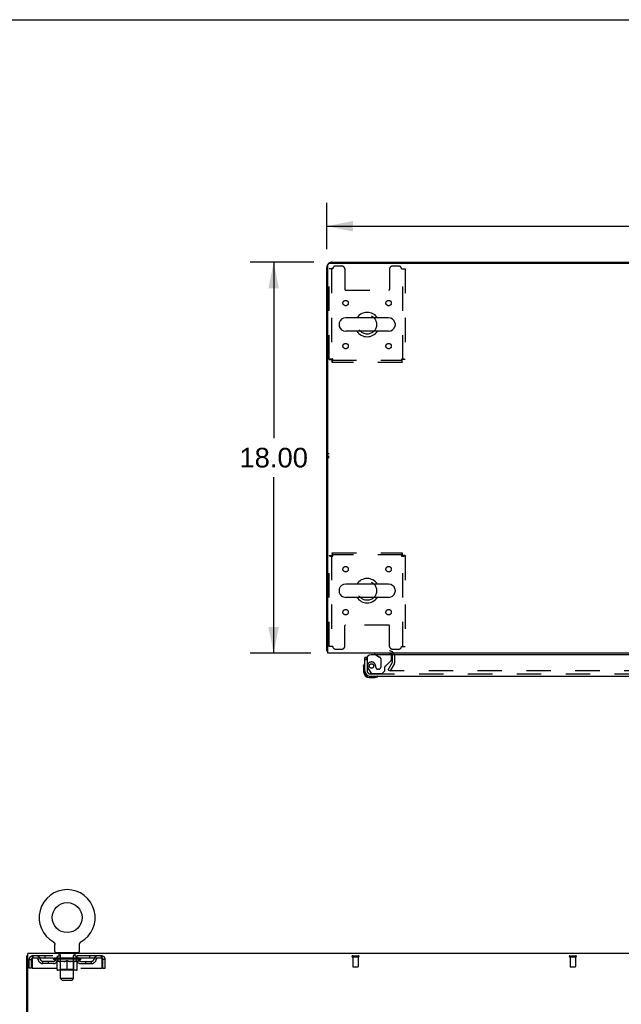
# Model space of a CAD drawing. Header units: inches. Extents: x 0 to 204, y 0 to 132.
# Tile 52 of 110: x 55 to 83, y 87 to 132. Entities that reach past the tile are written whole.
import ezdxf

# ---------------------------------------------------------------- set-up
doc = ezdxf.new("R2010")
doc.units = ezdxf.units.IN
doc.header["$LTSCALE"] = 11.243375
doc.header["$MEASUREMENT"] = 0
doc.linetypes.add('HIDDEN', pattern=[0.2, 0.1, -0.1])
doc.layers.get('0').update_dxf_attribs({"linetype": 'CONTINUOUS'})
for name, color, linetype in [('DEFAULT_2', 8, 'HIDDEN'), ('DIMENSIONS', 7, 'CONTINUOUS'), ('DOOR_ASSEMBLY', 7, 'CONTINUOUS'), ('WITNESSMARKS', 7, 'CONTINUOUS')]:
    doc.layers.add(name, color=color, linetype=linetype)
doc.styles.get("Standard").update_dxf_attribs({"font": 'arial.ttf'})
doc.dimstyles.new('DIMSTYLE_1', dxfattribs={"dimtxt": 0.901875, "dimasz": 1.2025, "dimexe": 0.09, "dimexo": 0.07, "dimgap": 0.0375, "dimtad": 0, "dimtih": 1, "dimtoh": 1, "dimzin": 4, "dimdsep": 46, "dimtxsty": 'Standard', "dimblk": '_FILLED', "dimblk1": '_FILLED', "dimblk2": '_FILLED', "dimcen": 0.09, "dimadec": 3, "dimazin": 1, "dimtfac": 1, "dimtdec": 3, "dimtofl": 0, "dimtmove": 0, "dimatfit": 3, "dimldrblk": '_FILLED', "dimfxl": 0, "dimtolj": 1, "dimtzin": 4, "dimarcsym": 0})

# ---------------------------------------------------------------- blocks, each defined once
blk = doc.blocks.new('_FILLED')
at = {"color": 0, "linetype": 'ByBlock'}
blk.add_solid([(0, 0), (-1, 0.2), (-1, -0.2)], dxfattribs=at)
blk = doc.blocks.new('*D1')
at = {"layer": 'DIMENSIONS', "color": 2, "linetype": 'Continuous'}
for p, q in [((69.157, 121.714), (69.157, 123.852)), ((109.407, 121.714), (109.407, 123.852)), ((69.157, 122.77), (87.255, 122.77)), ((109.407, 122.77), (91.309, 122.77))]:
    blk.add_line(p, q, dxfattribs=at)
at = {"layer": 'DIMENSIONS', "color": 2, "linetype": 'Continuous', "xscale": 1.2025, "yscale": 1.2025, "zscale": 1.2025, "rotation": 180}
blk.add_blockref('_FILLED', (69.157, 122.77), dxfattribs=at)
at = {"layer": 'DIMENSIONS', "color": 2, "linetype": 'Continuous', "xscale": 1.2025, "yscale": 1.2025, "zscale": 1.2025}
blk.add_blockref('_FILLED', (109.407, 122.77), dxfattribs=at)
at = {"layer": 'DIMENSIONS', "color": 2, "linetype": 'Continuous', "insert": (89.282, 123.221), "char_height": 0.9019, "width": 3.15153, "attachment_point": 2, "line_spacing_factor": 0.9}
blk.add_mtext('40.25', dxfattribs=at)
blk = doc.blocks.new('*D7')
at = {"layer": 'DIMENSIONS', "color": 2, "linetype": 'Continuous'}
for p, q in [((68.562, 121.119), (65.628, 121.119)), ((66.71, 121.119), (66.71, 113.021)), ((66.71, 103.119), (66.71, 111.217)), ((68.427, 103.119), (65.628, 103.119))]:
    blk.add_line(p, q, dxfattribs=at)
at = {"layer": 'DIMENSIONS', "color": 2, "linetype": 'Continuous', "xscale": 1.2025, "yscale": 1.2025, "zscale": 1.2025}
for p, rotation in [((66.71, 121.119), 90), ((66.71, 103.119), 270)]:
    blk.add_blockref('_FILLED', p, dxfattribs=dict(at, rotation=rotation))
at = {"layer": 'DIMENSIONS', "color": 2, "linetype": 'Continuous', "insert": (66.71, 112.57), "char_height": 0.9019, "width": 3.15153, "attachment_point": 2, "line_spacing_factor": 0.9}
blk.add_mtext('18.00', dxfattribs=at)

msp = doc.modelspace()

# ---------------------------------------------------------------- linework, layer by layer
at = {"color": 7, "linetype": 'Continuous'}
for p, q in [((0, 132.275), (204.425, 132.275)), ((76.657, 121.119), (76.657, 121.067)), ((76.657, 121.119), (101.907, 121.119)), ((69.723, 118.287), (69.723, 118.2)), ((71.998, 118.55), (70.023, 118.55)), ((72.298, 118.287), (72.298, 118.2)), ((71.998, 117.938), (70.023, 117.938)), ((71.998, 106.3), (70.023, 106.3)), ((69.723, 106.037), (69.723, 105.95)), ((71.998, 105.688), (70.023, 105.688)), ((72.298, 106.037), (72.298, 105.95)), ((69.209, 103.223), (69.157, 103.223)), ((56.57, 89.828), (56.57, 89.828)), ((56.57, 89.828), (56.574, 89.825)), ((56.571, 89.827), (56.573, 89.826)), ((56.574, 89.825), (56.579, 89.822)), ((56.579, 89.822), (56.583, 89.82)), ((56.583, 89.82), (56.587, 89.816)), ((56.587, 89.817), (56.591, 89.813)), ((56.591, 89.813), (56.595, 89.81)), ((56.595, 89.81), (56.598, 89.807)), ((56.598, 89.807), (56.602, 89.803)), ((56.602, 89.803), (56.606, 89.799)), ((56.605, 89.799), (56.609, 89.795)), ((56.609, 89.796), (56.612, 89.792)), ((56.612, 89.792), (56.615, 89.788)), ((56.615, 89.788), (56.618, 89.783)), ((56.618, 89.783), (56.621, 89.779)), ((56.621, 89.779), (56.623, 89.775)), ((56.623, 89.775), (56.626, 89.77)), ((56.626, 89.77), (56.628, 89.766)), ((56.628, 89.766), (56.63, 89.761)), ((56.63, 89.761), (56.632, 89.757)), ((56.632, 89.757), (56.634, 89.752)), ((56.634, 89.752), (56.636, 89.747)), ((56.636, 89.747), (56.637, 89.742)), ((56.637, 89.742), (56.639, 89.737)), ((56.639, 89.737), (56.64, 89.732)), ((56.64, 89.732), (56.641, 89.727)), ((57.77, 89.727), (57.771, 89.732)), ((57.771, 89.732), (57.772, 89.737)), ((57.772, 89.737), (57.773, 89.742)), ((57.773, 89.742), (57.775, 89.747)), ((57.775, 89.747), (57.776, 89.752)), ((57.776, 89.752), (57.778, 89.757)), ((57.778, 89.757), (57.78, 89.761)), ((57.78, 89.761), (57.782, 89.766)), ((57.782, 89.766), (57.785, 89.77)), ((57.785, 89.77), (57.787, 89.775)), ((57.787, 89.775), (57.79, 89.779)), ((57.79, 89.779), (57.793, 89.783)), ((57.793, 89.783), (57.796, 89.788)), ((57.795, 89.788), (57.799, 89.792)), ((57.799, 89.792), (57.802, 89.796)), ((57.802, 89.795), (57.805, 89.799)), ((57.805, 89.799), (57.809, 89.803)), ((57.809, 89.803), (57.812, 89.807)), ((57.812, 89.807), (57.816, 89.81)), ((57.816, 89.81), (57.82, 89.813)), ((57.82, 89.813), (57.824, 89.817)), ((57.824, 89.816), (57.828, 89.82)), ((57.828, 89.82), (57.832, 89.822)), ((57.832, 89.822), (57.836, 89.825)), ((57.832, 89.822), (57.833, 89.823)), ((57.836, 89.825), (57.841, 89.828)), ((57.838, 89.826), (57.839, 89.827)), ((57.841, 89.828), (57.841, 89.828)), ((56.641, 89.727), (56.641, 89.722)), ((56.641, 89.722), (56.642, 89.717)), ((56.643, 89.389), (56.643, 89.703)), ((56.705, 89.32), (56.705, 89.29)), ((57.705, 89.32), (56.705, 89.32)), ((57.705, 89.32), (57.705, 89.29)), ((57.768, 89.712), (57.769, 89.717)), ((57.768, 89.707), (57.768, 89.712)), ((57.768, 89.707), (57.768, 89.712)), ((57.768, 89.703), (57.768, 89.707)), ((57.768, 89.389), (57.768, 89.703)), ((57.769, 89.722), (57.77, 89.727)), ((57.769, 89.717), (57.769, 89.722)), ((55.403, 89.186), (55.351, 89.186))]:
    msp.add_line(p, q, dxfattribs=at)
at = {"color": 3, "linetype": 'Continuous'}
for p, q in [((69.209, 103.119), (69.209, 121.007)), ((69.269, 121.067), (109.295, 121.067)), ((69.403, 121.119), (76.657, 121.119)), ((69.157, 103.223), (69.157, 120.872)), ((109.355, 103.119), (69.209, 103.119)), ((55.403, 85.954), (55.403, 89.29)), ((95.549, 89.29), (55.403, 89.29)), ((55.351, 9.394), (55.351, 89.186))]:
    msp.add_line(p, q, dxfattribs=at)
for points in [[(69.185, 103.208), (69.181, 103.209), (69.177, 103.21), (69.174, 103.211), (69.172, 103.211), (69.169, 103.212), (69.166, 103.213), (69.164, 103.214), (69.162, 103.215), (69.16, 103.216), (69.159, 103.217), (69.158, 103.219), (69.157, 103.22), (69.157, 103.221), (69.157, 103.223)], [(69.209, 103.203), (69.209, 103.203), (69.205, 103.204), (69.2, 103.205), (69.196, 103.206), (69.192, 103.207), (69.185, 103.208)]]:
    msp.add_lwpolyline(points, dxfattribs=at)
at = {"color": 7, "linetype": 'Continuous'}
msp.add_lwpolyline([(56.642, 89.717), (56.642, 89.712), (56.643, 89.707), (56.643, 89.703)], dxfattribs=at)
msp.add_circle((57.205, 90.948), 0.688, dxfattribs=at)
at = {"color": 3, "linetype": 'Continuous'}
for centre, radius, start, end in [((69.403, 120.872), 0.246, 140.5726, 180), ((69.269, 121.007), 0.06, 90, 180), ((69.403, 120.872), 0.246, 90, 129.4274), ((72.035, 102.976), 0.142, 26.4666, 90)]:
    msp.add_arc(centre, radius, start, end, dxfattribs=at)
at = {"color": 7, "linetype": 'Continuous'}
for centre, radius, start, end in [((71.011, 118.244), 0.562, 32.9567, 147.0433), ((69.867, 118.287), 0.144, 164.3697, 180), ((70.023, 118.244), 0.306, 90, 164.3697), ((71.998, 118.244), 0.306, 15.6303, 90), ((72.155, 118.287), 0.144, 0, 15.6303), ((69.867, 118.2), 0.144, 180, 195.6303), ((70.023, 118.244), 0.306, 195.6303, 270), ((71.011, 118.244), 0.562, 212.956, 327.044), ((71.998, 118.244), 0.306, 270, 344.3697), ((72.155, 118.2), 0.144, 344.3697, 360), ((71.011, 105.994), 0.562, 32.9567, 147.0433), ((69.867, 106.037), 0.144, 164.3697, 180), ((70.023, 105.994), 0.306, 90, 164.3697), ((71.998, 105.994), 0.306, 15.6303, 90), ((72.155, 106.037), 0.144, 0, 15.6303), ((69.867, 105.95), 0.144, 180, 195.6303), ((70.023, 105.994), 0.306, 195.6303, 270), ((71.011, 105.994), 0.562, 212.956, 327.044), ((71.998, 105.994), 0.306, 270, 344.3697), ((72.155, 105.95), 0.144, 344.3697, 360), ((57.205, 90.948), 1.288, 299.5053, 240.4947), ((56.712, 89.389), 0.069, 180, 265), ((57.699, 89.389), 0.069, 275, 360)]:
    msp.add_arc(centre, radius, start, end, dxfattribs=at)
at = {"layer": 'DEFAULT_2', "color": 8, "linetype": 'HIDDEN'}
for p, q in [((69.261, 116.628), (69.261, 120.806)), ((69.428, 120.806), (69.261, 120.806)), ((69.365, 120.806), (69.365, 116.628)), ((69.855, 120.931), (69.553, 120.931)), ((69.98, 120.806), (69.98, 119.861)), ((72.042, 120.806), (72.042, 119.861)), ((72.469, 120.931), (72.167, 120.931)), ((72.594, 120.806), (72.761, 120.806)), ((72.657, 116.628), (72.657, 120.806)), ((72.761, 120.806), (72.761, 116.628)), ((70.01, 119.831), (72.012, 119.831)), ((69.261, 116.628), (69.365, 116.628)), ((69.395, 116.494), (69.395, 116.598)), ((69.395, 116.598), (72.627, 116.598)), ((72.627, 116.494), (69.395, 116.494)), ((72.627, 116.494), (72.627, 116.598)), ((72.761, 116.628), (72.657, 116.628)), ((69.261, 103.431), (69.261, 107.61)), ((69.261, 107.61), (69.365, 107.61)), ((69.365, 107.61), (69.365, 103.431)), ((69.395, 107.744), (69.395, 107.64)), ((69.395, 107.744), (72.627, 107.744)), ((72.627, 107.64), (69.395, 107.64)), ((72.627, 107.744), (72.627, 107.64)), ((72.657, 103.431), (72.657, 107.61)), ((72.761, 107.61), (72.657, 107.61)), ((72.761, 107.61), (72.761, 103.431)), ((69.98, 103.431), (69.98, 104.376)), ((72.012, 104.406), (70.01, 104.406)), ((72.042, 103.431), (72.042, 104.376)), ((69.428, 103.431), (69.261, 103.431)), ((72.594, 103.431), (72.761, 103.431)), ((69.553, 103.306), (69.855, 103.306)), ((72.167, 103.306), (72.469, 103.306)), ((72.178, 102.714), (72.178, 102.976)), ((72.282, 102.714), (72.282, 102.976)), ((71.977, 102.358), (72.173, 102.698)), ((72.263, 102.646), (72.067, 102.306)), ((71.977, 102.358), (72.067, 102.306)), ((106.45, 102.306), (72.113, 102.306)), ((56.57, 89.828), (56.57, 89.828)), ((56.577, 89.823), (56.579, 89.822)), ((56.802, 89.32), (56.802, 89.29)), ((56.84, 89.23), (56.84, 89.31)), ((57.57, 89.23), (57.57, 89.31)), ((57.608, 89.32), (57.608, 89.29)), ((55.455, 88.623), (55.455, 89.019)), ((55.455, 89.019), (55.559, 89.019)), ((55.559, 88.623), (55.559, 89.019)), ((55.589, 89.019), (55.589, 88.623)), ((55.622, 89.186), (55.622, 89.082)), ((58.788, 89.186), (55.622, 89.186)), ((58.788, 89.082), (55.622, 89.082)), ((56.091, 88.831), (56.091, 88.935)), ((56.574, 88.935), (56.091, 88.935)), ((56.574, 88.831), (56.091, 88.831)), ((56.174, 89.186), (56.174, 89.082)), ((56.341, 88.831), (56.341, 88.935)), ((56.572, 89.035), (56.572, 89.082)), ((56.731, 88.923), (56.572, 89.035)), ((57.839, 89.035), (56.572, 89.035)), ((56.582, 89.075), (56.582, 89.082)), ((56.59, 89.072), (56.59, 89.075)), ((56.59, 89.072), (57.82, 89.072)), ((56.599, 89.072), (56.599, 89.075)), ((56.6, 89.072), (56.6, 89.075)), ((56.61, 89.075), (56.61, 89.082)), ((56.626, 89.072), (56.626, 89.075)), ((56.628, 89.072), (56.628, 89.075)), ((56.657, 89.075), (56.657, 89.082)), ((56.671, 89.072), (56.671, 89.075)), ((56.674, 89.072), (56.674, 89.075)), ((56.878, 89.075), (56.677, 89.075)), ((56.72, 89.075), (56.72, 89.082)), ((56.722, 89.072), (56.722, 89.075)), ((56.722, 89.072), (56.722, 89.075)), ((56.725, 89.072), (56.725, 89.075)), ((56.731, 88.923), (56.742, 88.923)), ((56.732, 89.072), (56.732, 89.075)), ((56.733, 89.072), (56.733, 89.075)), ((56.736, 89.072), (56.736, 89.075)), ((56.739, 89.072), (56.739, 89.076)), ((56.742, 88.56), (56.742, 88.967)), ((56.744, 89.072), (56.744, 89.075)), ((56.758, 89.072), (56.758, 89.075)), ((56.768, 89.082), (56.768, 89.186)), ((56.776, 89.072), (56.776, 89.077)), ((56.776, 89.072), (56.776, 89.075)), ((56.797, 89.072), (56.797, 89.075)), ((56.797, 89.072), (56.797, 89.075)), ((56.798, 89.075), (56.798, 89.082)), ((56.808, 89.072), (56.808, 89.075)), ((56.812, 89.072), (56.812, 89.075)), ((56.821, 89.072), (56.821, 89.075)), ((56.833, 89.072), (56.833, 89.079)), ((56.848, 89.072), (56.848, 89.075)), ((56.91, 89.22), (56.85, 89.22)), ((56.851, 89.072), (56.851, 89.075)), ((56.878, 89.072), (56.878, 89.075)), ((56.945, 89.075), (56.883, 89.075)), ((57.064, 88.923), (56.884, 88.923)), ((56.889, 89.075), (56.889, 89.082)), ((56.893, 88.563), (56.893, 89.032)), ((56.895, 89.072), (56.895, 89.075)), ((56.9, 89.072), (56.9, 89.075)), ((56.905, 88.139), (56.905, 89.21)), ((56.906, 89.072), (56.906, 89.08)), ((56.91, 89.072), (56.91, 89.075)), ((56.921, 89.072), (56.921, 89.075)), ((56.945, 89.072), (56.945, 89.075)), ((57.02, 89.075), (56.961, 89.075)), ((56.981, 89.072), (56.981, 89.075)), ((56.989, 89.075), (56.989, 89.082)), ((56.992, 89.072), (56.992, 89.075)), ((56.995, 89.072), (56.995, 89.081)), ((56.998, 89.072), (56.998, 89.075)), ((57.005, 89.072), (57.005, 89.075)), ((57.02, 89.072), (57.02, 89.075)), ((57.101, 89.075), (57.046, 89.075)), ((57.059, 89.072), (57.059, 89.075)), ((57.091, 89.075), (57.205, 89.082)), ((57.095, 89.075), (57.095, 89.082)), ((57.096, 89.081), (57.095, 89.082)), ((57.096, 89.075), (57.096, 89.081)), ((57.096, 89.072), (57.096, 89.075)), ((57.1, 89.072), (57.1, 89.075)), ((57.101, 89.072), (57.101, 89.075)), ((57.101, 89.072), (57.101, 89.075)), ((57.184, 89.075), (57.136, 89.075)), ((57.142, 89.072), (57.142, 89.075)), ((57.184, 89.072), (57.184, 89.075)), ((57.203, 89.075), (57.203, 89.075)), ((57.203, 89.072), (57.203, 89.075)), ((57.203, 89.072), (57.203, 89.075)), ((57.205, 89.075), (57.205, 89.082)), ((57.205, 88.523), (57.205, 88.967)), ((57.208, 89.072), (57.208, 89.075)), ((57.208, 89.072), (57.208, 89.075)), ((57.208, 89.075), (57.208, 89.075)), ((57.21, 89.075), (57.274, 89.075)), ((57.226, 89.072), (57.226, 89.075)), ((57.242, 89.075), (57.242, 89.079)), ((57.242, 89.079), (57.32, 89.075)), ((57.263, 89.075), (57.263, 89.078)), ((57.269, 89.072), (57.269, 89.075)), ((57.309, 89.072), (57.309, 89.075)), ((57.31, 89.072), (57.31, 89.075)), ((57.31, 89.075), (57.364, 89.075)), ((57.311, 89.072), (57.311, 89.075)), ((57.315, 89.075), (57.315, 89.082)), ((57.315, 89.081), (57.315, 89.082)), ((57.315, 89.075), (57.315, 89.081)), ((57.315, 89.072), (57.315, 89.075)), ((57.526, 88.923), (57.347, 88.923)), ((57.351, 89.072), (57.351, 89.075)), ((57.39, 89.072), (57.39, 89.075)), ((57.39, 89.075), (57.449, 89.075)), ((57.406, 89.072), (57.406, 89.075)), ((57.413, 89.072), (57.413, 89.075)), ((57.416, 89.072), (57.416, 89.081)), ((57.418, 89.072), (57.418, 89.075)), ((57.422, 89.075), (57.422, 89.082)), ((57.429, 89.072), (57.429, 89.075)), ((57.465, 89.072), (57.465, 89.075)), ((57.465, 89.075), (57.527, 89.075)), ((57.489, 89.072), (57.489, 89.075)), ((57.56, 89.22), (57.5, 89.22)), ((57.5, 89.072), (57.5, 89.075)), ((57.504, 89.072), (57.504, 89.08)), ((57.505, 88.139), (57.505, 89.21)), ((57.51, 89.072), (57.51, 89.075)), ((57.515, 89.072), (57.515, 89.075)), ((57.518, 88.563), (57.518, 89.032)), ((57.522, 89.075), (57.522, 89.082)), ((57.532, 89.072), (57.532, 89.075)), ((57.532, 89.075), (57.734, 89.075)), ((57.559, 89.072), (57.559, 89.075)), ((57.563, 89.072), (57.563, 89.075)), ((57.578, 89.072), (57.578, 89.079)), ((57.589, 89.072), (57.589, 89.075)), ((57.599, 89.072), (57.599, 89.075)), ((57.603, 89.072), (57.603, 89.075)), ((57.612, 89.075), (57.612, 89.082)), ((57.614, 89.072), (57.614, 89.075)), ((57.614, 89.072), (57.614, 89.075)), ((57.634, 89.072), (57.634, 89.077)), ((57.635, 89.072), (57.635, 89.075)), ((57.643, 89.082), (57.643, 89.186)), ((57.653, 89.072), (57.653, 89.075)), ((57.667, 89.072), (57.667, 89.075)), ((57.669, 88.56), (57.669, 88.967)), ((57.669, 88.923), (57.679, 88.923)), ((57.671, 89.072), (57.671, 89.076)), ((57.675, 89.072), (57.675, 89.075)), ((57.678, 89.072), (57.678, 89.075)), ((57.678, 89.072), (57.678, 89.075)), ((57.679, 88.923), (57.839, 89.035)), ((57.685, 89.072), (57.685, 89.075)), ((57.688, 89.072), (57.688, 89.075)), ((57.689, 89.072), (57.689, 89.075)), ((57.69, 89.075), (57.69, 89.082)), ((57.737, 89.072), (57.737, 89.075)), ((57.739, 89.072), (57.739, 89.075)), ((57.754, 89.075), (57.754, 89.082)), ((57.782, 89.072), (57.782, 89.075)), ((57.784, 89.072), (57.784, 89.075)), ((57.8, 89.075), (57.8, 89.082)), ((57.81, 89.072), (57.81, 89.075)), ((57.811, 89.072), (57.811, 89.075)), ((57.82, 89.072), (57.82, 89.075)), ((57.829, 89.075), (57.829, 89.082)), ((57.837, 88.935), (58.32, 88.935)), ((57.837, 88.831), (58.32, 88.831)), ((57.839, 89.035), (57.839, 89.082)), ((58.07, 88.831), (58.07, 88.935)), ((58.237, 89.186), (58.237, 89.082)), ((58.32, 88.831), (58.32, 88.935)), ((58.788, 89.082), (58.788, 89.186)), ((58.821, 88.623), (58.821, 89.019)), ((58.851, 88.623), (58.851, 89.019)), ((58.955, 89.019), (58.851, 89.019)), ((58.955, 88.623), (58.955, 89.019)), ((70.334, 89.186), (70.618, 89.186)), ((70.334, 89.143), (70.618, 89.143)), ((70.352, 89.143), (70.352, 88.696)), ((70.6, 89.143), (70.6, 88.696)), ((80.334, 89.186), (80.618, 89.186)), ((80.334, 89.143), (80.618, 89.143)), ((80.352, 89.143), (80.352, 88.696)), ((80.6, 89.143), (80.6, 88.696)), ((55.559, 88.623), (55.455, 88.623)), ((55.589, 88.623), (58.821, 88.623)), ((57.632, 88.523), (56.779, 88.523)), ((56.893, 88.563), (56.853, 88.523)), ((57.518, 88.563), (56.893, 88.563)), ((57.518, 88.563), (57.558, 88.523)), ((58.851, 88.623), (58.955, 88.623)), ((70.362, 88.686), (70.59, 88.686)), ((80.362, 88.686), (80.59, 88.686)), ((56.974, 88.07), (56.905, 88.139)), ((57.505, 88.139), (56.905, 88.139)), ((56.974, 88.07), (57.436, 88.07)), ((57.436, 88.07), (57.505, 88.139))]:
    msp.add_line(p, q, dxfattribs=at)
for points in [[(69.428, 116.661), (69.409, 116.658), (69.391, 116.656), (69.373, 116.654), (69.355, 116.651), (69.339, 116.649), (69.324, 116.647), (69.31, 116.644), (69.297, 116.642), (69.286, 116.639), (69.277, 116.637), (69.27, 116.635), (69.265, 116.632), (69.262, 116.63), (69.261, 116.628)], [(69.428, 116.661), (69.421, 116.658), (69.414, 116.656), (69.407, 116.654), (69.4, 116.651), (69.394, 116.649), (69.389, 116.647), (69.383, 116.644), (69.379, 116.642), (69.374, 116.639), (69.371, 116.637), (69.368, 116.635), (69.366, 116.632), (69.365, 116.63), (69.365, 116.628)], [(69.395, 116.494), (69.397, 116.495), (69.4, 116.498), (69.402, 116.503), (69.404, 116.51), (69.407, 116.519), (69.409, 116.53), (69.411, 116.543), (69.414, 116.557), (69.416, 116.572), (69.418, 116.588), (69.421, 116.606), (69.423, 116.624), (69.425, 116.642), (69.428, 116.661)], [(69.395, 116.598), (69.397, 116.598), (69.4, 116.599), (69.402, 116.601), (69.404, 116.604), (69.407, 116.607), (69.409, 116.611), (69.411, 116.616), (69.414, 116.621), (69.416, 116.627), (69.418, 116.633), (69.421, 116.64), (69.423, 116.647), (69.425, 116.654), (69.428, 116.661)], [(72.657, 116.628), (72.656, 116.63), (72.655, 116.632), (72.653, 116.635), (72.651, 116.637), (72.647, 116.639), (72.643, 116.642), (72.638, 116.644), (72.633, 116.647), (72.627, 116.649), (72.621, 116.651), (72.615, 116.654), (72.608, 116.656), (72.601, 116.658), (72.594, 116.661)], [(72.594, 116.661), (72.596, 116.642), (72.599, 116.624), (72.601, 116.606), (72.603, 116.588), (72.606, 116.572), (72.608, 116.557), (72.61, 116.543), (72.613, 116.53), (72.615, 116.519), (72.617, 116.51), (72.62, 116.503), (72.622, 116.498), (72.624, 116.495), (72.627, 116.494)], [(72.761, 116.628), (72.76, 116.63), (72.757, 116.632), (72.751, 116.635), (72.744, 116.637), (72.735, 116.639), (72.724, 116.642), (72.712, 116.644), (72.698, 116.647), (72.683, 116.649), (72.666, 116.651), (72.649, 116.654), (72.631, 116.656), (72.612, 116.658), (72.594, 116.661)], [(72.594, 116.661), (72.596, 116.654), (72.599, 116.647), (72.601, 116.64), (72.603, 116.633), (72.606, 116.627), (72.608, 116.621), (72.61, 116.616), (72.613, 116.611), (72.615, 116.607), (72.617, 116.604), (72.62, 116.601), (72.622, 116.599), (72.624, 116.598), (72.627, 116.598)], [(69.261, 107.61), (69.262, 107.607), (69.265, 107.605), (69.27, 107.603), (69.277, 107.6), (69.286, 107.598), (69.297, 107.596), (69.31, 107.593), (69.324, 107.591), (69.339, 107.588), (69.355, 107.586), (69.373, 107.584), (69.391, 107.581), (69.409, 107.579), (69.428, 107.577)], [(69.365, 107.61), (69.365, 107.607), (69.366, 107.605), (69.368, 107.603), (69.371, 107.6), (69.374, 107.598), (69.379, 107.596), (69.383, 107.593), (69.389, 107.591), (69.394, 107.588), (69.4, 107.586), (69.407, 107.584), (69.414, 107.581), (69.421, 107.579), (69.428, 107.577)], [(69.428, 107.577), (69.425, 107.595), (69.423, 107.614), (69.421, 107.632), (69.418, 107.649), (69.416, 107.666), (69.414, 107.681), (69.411, 107.695), (69.409, 107.707), (69.407, 107.718), (69.404, 107.727), (69.402, 107.734), (69.4, 107.739), (69.397, 107.743), (69.395, 107.744)], [(69.428, 107.577), (69.425, 107.584), (69.423, 107.591), (69.421, 107.597), (69.418, 107.604), (69.416, 107.61), (69.414, 107.616), (69.411, 107.621), (69.409, 107.626), (69.407, 107.63), (69.404, 107.633), (69.402, 107.636), (69.4, 107.638), (69.397, 107.639), (69.395, 107.64)], [(72.627, 107.744), (72.624, 107.743), (72.622, 107.739), (72.62, 107.734), (72.617, 107.727), (72.615, 107.718), (72.613, 107.707), (72.61, 107.695), (72.608, 107.681), (72.606, 107.666), (72.603, 107.649), (72.601, 107.632), (72.599, 107.614), (72.596, 107.595), (72.594, 107.577)], [(72.627, 107.64), (72.624, 107.639), (72.622, 107.638), (72.62, 107.636), (72.617, 107.633), (72.615, 107.63), (72.613, 107.626), (72.61, 107.621), (72.608, 107.616), (72.606, 107.61), (72.603, 107.604), (72.601, 107.597), (72.599, 107.591), (72.596, 107.584), (72.594, 107.577)], [(72.594, 107.577), (72.601, 107.579), (72.608, 107.581), (72.615, 107.584), (72.621, 107.586), (72.627, 107.588), (72.633, 107.591), (72.638, 107.593), (72.643, 107.596), (72.647, 107.598), (72.651, 107.6), (72.653, 107.603), (72.655, 107.605), (72.656, 107.607), (72.657, 107.61)], [(72.594, 107.577), (72.612, 107.579), (72.631, 107.581), (72.649, 107.584), (72.666, 107.586), (72.683, 107.588), (72.698, 107.591), (72.712, 107.593), (72.724, 107.596), (72.735, 107.598), (72.744, 107.6), (72.751, 107.603), (72.757, 107.605), (72.76, 107.607), (72.761, 107.61)], [(72.095, 102.331), (72.095, 102.33), (72.094, 102.328), (72.094, 102.326), (72.093, 102.324), (72.093, 102.323)], [(72.093, 102.323), (72.093, 102.323), (72.094, 102.321), (72.094, 102.319), (72.095, 102.318), (72.095, 102.316), (72.096, 102.314), (72.097, 102.313), (72.099, 102.312), (72.1, 102.31), (72.102, 102.309)], [(72.113, 102.306), (72.111, 102.306), (72.109, 102.307), (72.107, 102.307), (72.105, 102.308), (72.104, 102.308), (72.102, 102.309)], [(55.622, 89.186), (55.62, 89.185), (55.618, 89.181), (55.615, 89.176), (55.613, 89.169), (55.611, 89.16), (55.608, 89.149), (55.606, 89.137), (55.603, 89.123), (55.601, 89.107), (55.599, 89.091), (55.596, 89.074), (55.594, 89.056), (55.592, 89.037), (55.589, 89.019)], [(55.622, 89.082), (55.62, 89.081), (55.618, 89.08), (55.615, 89.078), (55.613, 89.075), (55.611, 89.072), (55.608, 89.068), (55.606, 89.063), (55.603, 89.058), (55.601, 89.052), (55.599, 89.046), (55.596, 89.039), (55.594, 89.033), (55.592, 89.026), (55.589, 89.019)], [(56.742, 88.967), (56.768, 88.957), (56.793, 88.948), (56.818, 88.94), (56.843, 88.933), (56.867, 88.928), (56.892, 88.923)], [(56.884, 88.923), (56.861, 88.928), (56.837, 88.934), (56.814, 88.94), (56.79, 88.948), (56.766, 88.956), (56.742, 88.966)], [(57.054, 88.923), (57.079, 88.928), (57.104, 88.934), (57.129, 88.94), (57.154, 88.948), (57.18, 88.957), (57.205, 88.967)], [(57.205, 88.965), (57.181, 88.956), (57.157, 88.947), (57.134, 88.94), (57.11, 88.933), (57.087, 88.928), (57.064, 88.923)], [(57.205, 88.967), (57.231, 88.957), (57.257, 88.948), (57.282, 88.94), (57.307, 88.933), (57.332, 88.928), (57.356, 88.923)], [(57.347, 88.923), (57.323, 88.928), (57.3, 88.934), (57.277, 88.94), (57.253, 88.948), (57.229, 88.956), (57.205, 88.965)], [(57.519, 88.923), (57.544, 88.928), (57.568, 88.933), (57.593, 88.94), (57.618, 88.948), (57.643, 88.957), (57.669, 88.967)], [(57.669, 88.966), (57.644, 88.956), (57.62, 88.948), (57.596, 88.94), (57.573, 88.934), (57.55, 88.928), (57.526, 88.923)], [(58.821, 89.019), (58.819, 89.037), (58.817, 89.056), (58.814, 89.074), (58.812, 89.091), (58.81, 89.107), (58.807, 89.123), (58.805, 89.137), (58.802, 89.149), (58.8, 89.16), (58.798, 89.169), (58.795, 89.176), (58.793, 89.181), (58.791, 89.185), (58.788, 89.186)], [(58.821, 89.019), (58.819, 89.026), (58.817, 89.033), (58.814, 89.039), (58.812, 89.046), (58.81, 89.052), (58.807, 89.058), (58.805, 89.063), (58.802, 89.068), (58.8, 89.072), (58.798, 89.075), (58.795, 89.078), (58.793, 89.08), (58.791, 89.081), (58.788, 89.082)]]:
    msp.add_lwpolyline(points, dxfattribs=at)
for centre, radius in [((70.021, 119.233), 0.125), ((72, 119.233), 0.125), ((71.011, 118.244), 0.438), ((70.021, 117.254), 0.125), ((72, 117.254), 0.125), ((70.021, 106.983), 0.125), ((72, 106.983), 0.125), ((71.011, 105.994), 0.438), ((70.021, 105.004), 0.125), ((72, 105.004), 0.125)]:
    msp.add_circle(centre, radius, dxfattribs=at)
for centre, radius, start, end in [((69.553, 120.806), 0.125, 90, 180), ((69.855, 120.806), 0.125, 0, 90), ((72.167, 120.806), 0.125, 90, 180), ((72.469, 120.806), 0.125, 0, 90), ((70.01, 119.861), 0.03, 180, 270), ((72.012, 119.861), 0.03, 270, 360), ((70.01, 104.376), 0.03, 90, 180), ((72.012, 104.376), 0.03, 0, 90), ((69.553, 103.431), 0.125, 180, 270), ((69.855, 103.431), 0.125, 270, 360), ((72.167, 103.431), 0.125, 180, 270), ((72.469, 103.431), 0.125, 270, 360), ((72.035, 102.976), 0.246, 0, 90), ((72.035, 102.976), 0.142, 0, 26.4666), ((72.145, 102.714), 0.033, 330, 360), ((72.145, 102.714), 0.137, 330, 360), ((56.712, 89.389), 0.069, 265, 270), ((56.83, 89.31), 0.01, 0, 90), ((57.58, 89.31), 0.01, 90, 180), ((57.699, 89.389), 0.069, 270, 275), ((55.622, 89.019), 0.167, 90, 180), ((55.622, 89.019), 0.063, 90, 180), ((55.802, 89.019), 0.167, 8.0716, 90), ((55.802, 89.019), 0.0625, 7.9863, 90), ((56.091, 89.06), 0.229, 187.9863, 270), ((56.091, 89.06), 0.125, 188.0716, 270), ((56.574, 89.06), 0.125, 270, 351.9284), ((56.574, 89.06), 0.229, 270, 352.0137), ((56.863, 89.019), 0.167, 90, 171.9284), ((56.862, 89.019), 0.0625, 90, 172.0137), ((56.85, 89.23), 0.01, 180, 270), ((56.853, 89.032), 0.0398, 0, 90), ((56.895, 89.21), 0.01, 0, 90), ((57.515, 89.21), 0.01, 90, 180), ((57.558, 89.032), 0.0398, 90, 180), ((57.548, 89.019), 0.167, 8.0716, 90), ((57.548, 89.019), 0.0625, 7.9863, 90), ((57.56, 89.23), 0.01, 270, 360), ((57.837, 89.06), 0.229, 187.9863, 270), ((57.837, 89.06), 0.125, 188.0716, 270), ((58.32, 89.06), 0.125, 270, 351.9284), ((58.32, 89.06), 0.229, 270, 352.0137), ((58.609, 89.019), 0.167, 90, 171.9284), ((58.609, 89.019), 0.0625, 90, 172.0137), ((58.788, 89.019), 0.167, 0, 90), ((58.788, 89.019), 0.063, 0, 90), ((70.334, 89.164), 0.0215, 90, 270), ((70.618, 89.164), 0.0215, 270, 90), ((80.334, 89.164), 0.0215, 90, 270), ((80.618, 89.164), 0.0215, 270, 90), ((56.779, 88.56), 0.0371, 180, 270), ((57.632, 88.56), 0.0371, 270, 360), ((70.362, 88.696), 0.01, 180, 270), ((70.59, 88.696), 0.01, 270, 360), ((80.362, 88.696), 0.01, 180, 270), ((80.59, 88.696), 0.01, 270, 360)]:
    msp.add_arc(centre, radius, start, end, dxfattribs=at)
for centre, major_axis, ratio, start_param, end_param in [((57.205, 89.082), (0.633, 0.007), 0.05963, 2.96643, 3.140963), ((56.552, 89.07), (0.198, 0), 0.060556, 0.430652, 1.470503), ((57.205, 89.082), (0.633, 0), 0.060556, 3.141593, 3.316126), ((56.552, 89.063), (0.198, 0.002), 0.05963, 1.376596, 1.469874), ((57.205, 89.082), (0.633, 0.013), 0.05688, 2.791345, 2.965878), ((56.528, 89.07), (0.198, 0.002), 0.05963, 0.25549, 1.295341), ((56.596, 89.07), (0.198, -0.002), 0.05963, 0.605815, 1.645666), ((57.205, 89.082), (0.633, -0.007), 0.05963, -2.96643, -2.791898), ((56.596, 89.063), (0.198, 0), 0.060556, 1.551758, 1.645036), ((56.528, 89.063), (0.198, 0.004), 0.05688, 1.20151, 1.294789), ((56.598, 89.065), (0.164, 0.002), 0.05963, 1.065228, 1.614276), ((56.578, 89.065), (0.164, 0.003), 0.05688, 0.890143, 1.43919), ((56.636, 89.065), (0.164, 0), 0.060556, 1.240391, 1.789438), ((57.205, 89.082), (0.633, 0.019), 0.052395, 2.616403, 2.790936), ((56.524, 89.07), (0.198, 0.004), 0.05688, 0.080405, 1.120256), ((56.659, 89.07), (0.198, -0.004), 0.05688, 0.7809, 1.820751), ((57.205, 89.082), (0.633, -0.013), 0.05688, -2.791345, -2.616812), ((56.659, 89.063), (0.198, -0.002), 0.05963, 1.72692, 1.820198), ((56.524, 89.063), (0.198, 0.006), 0.052395, 1.026568, 1.119847), ((56.577, 89.065), (0.164, 0.005), 0.052395, 0.715201, 1.264248), ((56.691, 89.065), (0.164, -0.002), 0.05963, 1.415553, 1.9646), ((57.205, 89.082), (0.633, 0.025), 0.046319, 2.441654, 2.616187), ((56.738, 89.07), (0.198, -0.006), 0.052395, 0.955842, 1.995693), ((56.541, 89.07), (0.198, 0.006), 0.052395, -0.094537, 0.945314), ((57.205, 89.082), (0.633, -0.019), 0.052395, -2.616403, -2.44187), ((56.738, 89.063), (0.198, -0.004), 0.05688, 1.902006, 1.995284), ((56.541, 89.063), (0.198, 0.008), 0.046319, 0.851819, 0.945098), ((56.596, 89.065), (0.164, 0.006), 0.046319, 0.540452, 1.089499), ((56.762, 89.065), (0.164, -0.003), 0.05688, 1.590638, 2.139686), ((57.205, 89.082), (0.633, 0.029), 0.038841, 2.267123, 2.441656), ((56.832, 89.07), (0.198, -0.008), 0.046319, 1.130591, 2.170442), ((56.578, 89.07), (0.198, 0.008), 0.046319, -0.269286, 0.770565), ((57.205, 89.082), (0.633, -0.025), 0.046319, -2.441654, -2.267121), ((56.832, 89.063), (0.198, -0.006), 0.052395, 2.076947, 2.170226), ((56.578, 89.063), (0.198, 0.009), 0.038841, 0.677289, 0.770567), ((56.633, 89.065), (0.164, 0.008), 0.038841, 0.365921, 0.914969), ((56.847, 89.065), (0.164, -0.005), 0.052395, 1.76558, 2.314627), ((57.205, 89.082), (0.633, 0.033), 0.030195, 2.09281, 2.267343), ((56.937, 89.07), (0.198, -0.009), 0.038841, 1.305122, 2.344973), ((56.634, 89.07), (0.198, 0.009), 0.038841, -0.443817, 0.596034), ((57.205, 89.082), (0.633, -0.029), 0.038841, -2.267123, -2.092591), ((56.937, 89.063), (0.198, -0.008), 0.046319, 2.251696, 2.344975), ((56.634, 89.063), (0.198, 0.01), 0.030195, 0.502975, 0.596254), ((56.687, 89.065), (0.164, 0.009), 0.030195, 0.191608, 0.740655), ((56.942, 89.065), (0.164, -0.006), 0.046319, 1.940329, 2.489376), ((56.708, 89.07), (0.198, 0.01), 0.030195, -0.61813, 0.421721), ((57.205, 89.082), (0.633, 0.036), 0.020645, 1.918687, 2.09322), ((57.049, 89.07), (0.198, -0.01), 0.030195, 1.479435, 2.519286), ((57.205, 89.082), (0.633, -0.033), 0.030195, -2.09281, -1.918277), ((57.049, 89.063), (0.198, -0.009), 0.038841, 2.426227, 2.519505), ((56.708, 89.063), (0.198, 0.011), 0.020645, 0.328852, 0.422131), ((56.757, 89.065), (0.164, 0.009), 0.020645, 0.017485, 0.566532), ((57.046, 89.065), (0.164, -0.008), 0.038841, 2.11486, 2.663907), ((56.797, 89.07), (0.198, 0.011), 0.020645, -0.792253, 0.247598), ((57.205, 89.082), (0.633, 0.038), 0.010478, 1.744704, 1.919237), ((57.167, 89.07), (0.198, -0.011), 0.020645, 1.653558, 2.693409), ((57.205, 89.082), (0.633, -0.036), 0.020645, -1.918687, -1.744154), ((57.167, 89.063), (0.198, -0.01), 0.030195, 2.60054, 2.693819), ((56.797, 89.063), (0.198, 0.012), 0.010478, 0.154869, 0.248148), ((56.841, 89.065), (0.164, 0.01), 0.010478, 6.126688, 6.675735), ((57.154, 89.065), (0.164, -0.009), 0.030195, 2.289173, 2.83822), ((56.898, 89.07), (0.198, 0.012), 0.010478, -0.966236, -0.000846), ((57.286, 89.07), (0.198, -0.012), 0.010478, 1.827541, 2.867392), ((57.205, 89.082), (0.633, -0.038), 0.010478, -1.744704, -1.563007), ((57.286, 89.063), (0.198, -0.011), 0.020645, 2.774664, 2.867942), ((57.264, 89.065), (0.164, -0.009), 0.020645, 2.463296, 3.012344), ((57.125, 89.07), (0.198, 0.012), 0.010478, 0.274201, 1.314052), ((57.038, 89.065), (0.164, 0.01), 0.010478, -0.000483, 0.504314), ((57.008, 89.063), (0.198, 0.012), 0.010478, 0.099668, 0.192946), ((57.205, 89.082), (0.633, 0.038), 0.010478, -1.571421, -1.396888), ((57.402, 89.063), (0.198, -0.012), 0.010478, 2.74231, 2.948646), ((57.372, 89.065), (0.164, -0.01), 0.010478, 2.637279, 3.14189), ((57.243, 89.07), (0.198, 0.011), 0.020645, 0.448184, 1.488034), ((57.147, 89.065), (0.164, 0.009), 0.020645, 0.129249, 0.678296), ((57.125, 89.063), (0.198, 0.011), 0.020645, 0.273651, 0.366929), ((57.205, 89.082), (0.633, 0.036), 0.020645, -1.397439, -1.222906), ((57.205, 89.082), (0.633, -0.038), 0.010478, 1.222355, 1.396888), ((57.513, 89.07), (0.198, -0.012), 0.010478, -3.140747, -2.175357), ((57.361, 89.07), (0.198, 0.01), 0.030195, 0.622307, 1.662158), ((57.256, 89.065), (0.164, 0.009), 0.030195, 0.303372, 0.852419), ((57.57, 89.065), (0.164, -0.01), 0.010478, 2.749043, 3.29809), ((57.614, 89.07), (0.198, -0.011), 0.020645, 2.893995, 3.933846), ((57.243, 89.063), (0.198, 0.01), 0.030195, 0.447774, 0.541052), ((57.614, 89.063), (0.198, -0.012), 0.010478, 2.893445, 2.986723), ((57.205, 89.082), (0.633, 0.033), 0.030195, -1.223315, -1.048783), ((57.205, 89.082), (0.633, -0.036), 0.020645, 1.048373, 1.222906), ((57.474, 89.07), (0.198, 0.009), 0.038841, 0.79662, 1.836471), ((57.365, 89.065), (0.164, 0.008), 0.038841, 0.477686, 1.026733), ((57.654, 89.065), (0.164, -0.009), 0.020645, 2.57506, 3.124108), ((57.703, 89.07), (0.198, -0.01), 0.030195, 2.719872, 3.759723), ((57.579, 89.07), (0.198, 0.008), 0.046319, 0.971151, 2.011002), ((57.361, 89.063), (0.198, 0.009), 0.038841, 0.622087, 0.715366), ((57.703, 89.063), (0.198, -0.011), 0.020645, 2.719462, 2.812741), ((57.205, 89.082), (0.633, 0.029), 0.038841, -1.049002, -0.874469), ((57.205, 89.082), (0.633, -0.033), 0.030195, 0.87425, 1.048783), ((57.468, 89.065), (0.164, 0.006), 0.046319, 0.652216, 1.201263), ((57.672, 89.07), (0.198, 0.006), 0.052395, 1.1459, 2.185751), ((57.724, 89.065), (0.164, -0.009), 0.030195, 2.400937, 2.949985), ((57.776, 89.07), (0.198, -0.009), 0.038841, 2.545558, 3.585409), ((57.564, 89.065), (0.164, 0.005), 0.052395, 0.826965, 1.376012), ((57.474, 89.063), (0.198, 0.008), 0.046319, 0.796618, 0.889896), ((57.776, 89.063), (0.198, -0.01), 0.030195, 2.545339, 2.638617), ((57.752, 89.07), (0.198, 0.004), 0.05688, 1.320842, 2.360692), ((57.205, 89.082), (0.633, 0.025), 0.046319, -0.874471, -0.699939), ((57.205, 89.082), (0.633, -0.029), 0.038841, 0.699936, 0.874469), ((57.832, 89.07), (0.198, -0.008), 0.046319, 2.371028, 3.410879), ((57.778, 89.065), (0.164, -0.008), 0.038841, 2.226624, 2.775671), ((57.814, 89.07), (0.198, 0.002), 0.05963, 1.495927, 2.535778), ((57.648, 89.065), (0.164, 0.003), 0.05688, 1.001907, 1.550954), ((57.869, 89.07), (0.198, -0.006), 0.052395, 2.196279, 3.23613), ((57.815, 89.065), (0.164, -0.006), 0.046319, 2.052093, 2.601141), ((57.579, 89.063), (0.198, 0.006), 0.052395, 0.971367, 1.064645), ((57.858, 89.07), (0.198, 0), 0.060556, 1.671089, 2.71094), ((57.832, 89.063), (0.198, -0.009), 0.038841, 2.371026, 2.464304), ((57.886, 89.07), (0.198, -0.004), 0.05688, 2.021337, 3.061188), ((57.205, 89.082), (0.633, 0.019), 0.052395, -0.699723, -0.52519), ((57.205, 89.082), (0.633, -0.025), 0.046319, 0.525406, 0.699939), ((57.883, 89.07), (0.198, -0.002), 0.05963, 1.846251, 2.886102), ((57.719, 89.065), (0.164, 0.002), 0.05963, 1.176993, 1.72604), ((57.833, 89.065), (0.164, -0.005), 0.052395, 1.877344, 2.426392), ((57.775, 89.065), (0.164, 0), 0.060556, 1.352155, 1.901202), ((57.833, 89.065), (0.164, -0.003), 0.05688, 1.702402, 2.25145), ((57.813, 89.065), (0.164, -0.002), 0.05963, 1.527317, 2.076364), ((57.672, 89.063), (0.198, 0.004), 0.05688, 1.146309, 1.239587), ((57.869, 89.063), (0.198, -0.008), 0.046319, 2.196495, 2.289773), ((57.205, 89.082), (0.633, 0.013), 0.05688, -0.524781, -0.350248), ((57.205, 89.082), (0.633, -0.019), 0.052395, 0.350657, 0.52519), ((57.752, 89.063), (0.198, 0.002), 0.05963, 1.321394, 1.414673), ((57.886, 89.063), (0.198, -0.006), 0.052395, 2.021746, 2.115024), ((57.205, 89.082), (0.633, 0.007), 0.05963, -0.349695, -0.175162), ((57.205, 89.082), (0.633, -0.013), 0.05688, 0.175715, 0.350248), ((57.814, 89.063), (0.198, 0), 0.060556, 1.496556, 1.589835), ((57.883, 89.063), (0.198, -0.004), 0.05688, 1.846804, 1.940083), ((57.858, 89.063), (0.198, -0.002), 0.05963, 1.671719, 1.764997), ((57.205, 89.082), (0.633, 0), 0.060556, -0.174533, 0), ((57.205, 89.082), (0.633, -0.007), 0.05963, 0.000629, 0.175162)]:
    msp.add_ellipse(centre, major_axis=major_axis, ratio=ratio, start_param=start_param, end_param=end_param, dxfattribs=at)
at = {"layer": 'DOOR_ASSEMBLY', "color": 3, "linetype": 'Continuous'}
for p, q in [((70.907, 102.307), (70.907, 102.915)), ((107.032, 103.04), (71.199, 103.04)), ((71.153, 102.061), (106.848, 102.061))]:
    msp.add_line(p, q, dxfattribs=at)
at = {"layer": 'DOOR_ASSEMBLY', "color": 7, "linetype": 'Continuous'}
for p, q in [((70.982, 102.915), (70.907, 102.915)), ((71.349, 103.119), (71.349, 103.08)), ((71.349, 103.08), (71.418, 103.04)), ((70.847, 102.52), (70.85, 102.558)), ((70.847, 102.52), (70.847, 102.264)), ((70.907, 102.307), (70.907, 102.264)), ((71.11, 102.061), (71.153, 102.061)), ((71.11, 102.001), (71.366, 102.001)), ((71.404, 102.004), (71.366, 102.001))]:
    msp.add_line(p, q, dxfattribs=at)
at = {"layer": 'DOOR_ASSEMBLY', "color": 8, "linetype": 'HIDDEN'}
for p, q in [((71.011, 102.915), (71.011, 102.307)), ((71.979, 103.119), (71.349, 103.119)), ((71.418, 103.04), (71.587, 102.942)), ((72.136, 102.839), (72.136, 102.962)), ((71.408, 102.476), (71.408, 102.464)), ((71.637, 102.855), (71.637, 102.476)), ((71.829, 102.312), (71.829, 102.491)), ((71.887, 102.549), (72.107, 102.768)), ((71.085, 102.363), (71.187, 102.219)), ((71.153, 102.165), (106.848, 102.165)), ((71.251, 102.186), (71.703, 102.186)), ((71.539, 102.378), (71.506, 102.378)), ((71.703, 102.186), (71.829, 102.312))]:
    msp.add_line(p, q, dxfattribs=at)
msp.add_circle((71.211, 102.528), 0.101, dxfattribs=at)
at = {"layer": 'DOOR_ASSEMBLY', "color": 3, "linetype": 'Continuous'}
for centre, radius, start, end in [((71.199, 102.79), 0.25, 90, 180), ((71.153, 102.307), 0.246, 180, 270)]:
    msp.add_arc(centre, radius, start, end, dxfattribs=at)
at = {"layer": 'DOOR_ASSEMBLY', "color": 8, "linetype": 'HIDDEN'}
for centre, radius, start, end in [((71.537, 102.855), 0.1, 0, 59.908), ((71.979, 102.962), 0.157, 0, 29.8303), ((71.211, 102.528), 0.187, 17.8482, 196.8439), ((71.401, 102.585), 0.386, 196.8439, 215.1), ((71.015, 102.464), 0.393, 1.6599, 17.9298), ((71.506, 102.476), 0.098, 180, 270), ((71.539, 102.476), 0.098, 270, 360), ((71.868, 102.491), 0.039, 111.6096, 180), ((71.817, 102.62), 0.1, 291.6096, 315), ((72.036, 102.839), 0.1, 315, 360), ((71.153, 102.307), 0.142, 180, 270), ((71.251, 102.265), 0.079, 215.1, 270)]:
    msp.add_arc(centre, radius, start, end, dxfattribs=at)
at = {"layer": 'DOOR_ASSEMBLY', "color": 7, "linetype": 'Continuous'}
for centre, radius, start, end in [((71.979, 102.962), 0.157, 29.8303, 90), ((71.097, 102.52), 0.25, 149.1101, 180), ((70.895, 102.641), 0.015, 96.3796, 149.1101), ((70.892, 102.641), 0.015, 0, 83.6204), ((71.11, 102.264), 0.263, 180, 270), ((71.11, 102.264), 0.203, 180, 270), ((71.366, 102.251), 0.25, 270, 300.8899), ((71.487, 102.046), 0.015, 6.3796, 90), ((71.487, 102.049), 0.015, 300.8899, 353.6204)]:
    msp.add_arc(centre, radius, start, end, dxfattribs=at)
at = {"layer": 'WITNESSMARKS', "color": 40, "linetype": 'Continuous'}
for p, q in [((69.209, 112.306), (69.271, 112.306)), ((69.209, 112.181), (69.271, 112.181)), ((69.209, 112.119), (69.271, 112.119))]:
    msp.add_line(p, q, dxfattribs=at)

# ---------------------------------------------------------------- dimensions: what is measured, and where the dimension line sits
at = {"layer": 'DIMENSIONS', "color": 2, "linetype": 'Continuous'}
for base, p1, p2, angle, picture, middle in [((69.157, 122.77), (109.407, 123.922), (69.157, 123.922), 180, '*D1', (89.261, 122.765)), ((66.71, 103.119), (68.632, 121.119), (68.497, 103.119), 270, '*D7', (66.748, 112.114))]:
    dim = msp.add_linear_dim(base=base, p1=p1, p2=p2, angle=angle, dimstyle='DIMSTYLE_1', dxfattribs=at)
    dim.commit()
    dim.dimension.update_dxf_attribs({"geometry": picture, "text_midpoint": middle, "dimtype": 160})

doc.saveas('drawing.dxf')
